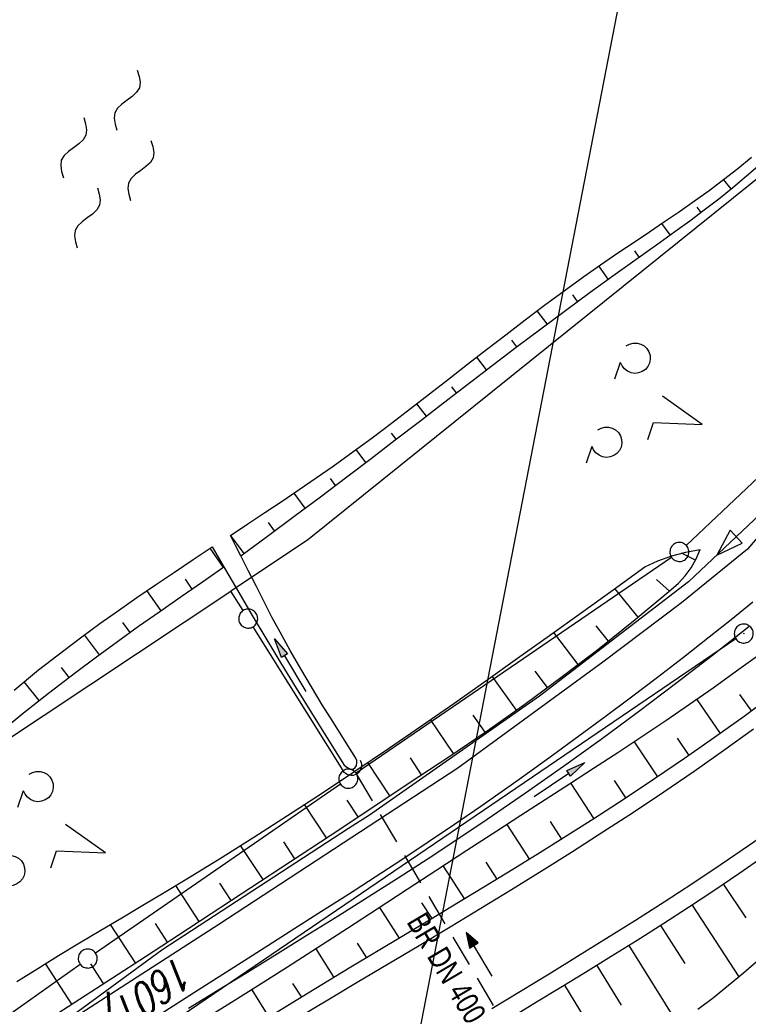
# Model space of a CAD drawing. Extents: x 510526 to 513920, y 467229 to 478797.
# Tile 153 of 256: x 510837 to 510894, y 472537 to 472615. Entities that reach past the tile are written whole.
import ezdxf

# ---------------------------------------------------------------- set-up
doc = ezdxf.new("R2010")
doc.units = 0
doc.header["$LTSCALE"] = 10
doc.header["$MEASUREMENT"] = 0
for name, pattern in [('AUSGEZOGEN', [0]), ('LT00', [0]), ('STRICHLINIE2', [0.375, 0.25, -0.125])]:
    doc.linetypes.add(name, pattern=pattern)
doc.layers.get('0').update_dxf_attribs({"linetype": 'LT00'})
for name, color, linetype in [('--WASSER_NUTZUNG', 180, 'Continuous'), ('-Halt-Pfeil', 4, 'LT00'), ('-Haltung', 182, 'STRICHLINIE2'), ('-Haltungsbeschriftung', 182, 'LT00'), ('ABWASSERLTG', 24, 'LT00'), ('ABWASSERLTG_FLIEßPF', 26, 'Continuous'), ('DFK_AB_L', 21, 'LT00'), ('DFK_AB_P', 7, 'LT00'), ('DFK_FLUR_NR', 250, 'LT00'), ('DFK_GZPKT', 250, 'LT00'), ('DFK_KATASTER', 250, 'LT00'), ('DFK_NUTZUNG', 250, 'LT00'), ('PFEIL', 140, 'AUSGEZOGEN'), ('STROM_FREILTG', 80, 'STROMFREILEITUNG'), ('V94_AFBR_BAB', 250, 'LT00'), ('V94_BOESCH', 250, 'LT00'), ('V94_BOSCHUNG', 250, 'LT00'), ('V94_GRABEN', 250, 'LT00'), ('V94_UK_DURCH', 182, 'LT00')]:
    doc.layers.add(name, color=color, linetype=linetype)
doc.styles.add('Haltungsbeschriftung', font='ARIAL.TTF', dxfattribs={"width": 0.75})
doc.styles.get("Standard").update_dxf_attribs({"font": 'romans.shx'})
doc.styles.add('Strom', font='txt.shx')
doc.linetypes.add('STROMFREILEITUNG', pattern='A,12.7,-5.5,["xx",Strom,S=2.5,R=0,X=-2.6,Y=-0.85],-4.35', length=22.55)

# ---------------------------------------------------------------- blocks, each defined once
blk = doc.blocks.new('SYMB7201')
at = {"color": 0, "linetype": 'ByBlock'}
for p, q in [((0, 0.385), (-0.11, 0.015)), ((-0.255, -0.385), (-0.115, -0.385)), ((0.445, -0.385), (0.585, -0.385))]:
    blk.add_line(p, q, dxfattribs=at)
for points in [[(0.25, 0.015), (0.11, 0.015), (0, 0.385)], [(-0.393816, -0.383308), (-0.416239, -0.362945), (-0.432849, -0.337617), (-0.442589, -0.308936), (-0.444836, -0.27873), (-0.439449, -0.248923), (-0.426769, -0.221415), (-0.407606, -0.197958), (-0.38318, -0.180047), (-0.355047, -0.168823), (-0.325, -0.165), (-0.294953, -0.168823), (-0.26682, -0.180047), (-0.242394, -0.197959), (-0.223231, -0.221415), (-0.210551, -0.248923), (-0.205164, -0.27873), (-0.207411, -0.308936), (-0.21715, -0.337617), (-0.233761, -0.362945), (-0.256184, -0.383308)], [(0.306185, -0.383308), (0.283761, -0.362945), (0.267151, -0.337617), (0.257411, -0.308936), (0.255164, -0.27873), (0.260552, -0.248923), (0.273231, -0.221415), (0.292394, -0.197958), (0.31682, -0.180047), (0.344953, -0.168823), (0.375, -0.165), (0.405047, -0.168823), (0.43318, -0.180047), (0.457606, -0.197959), (0.476769, -0.221415), (0.489449, -0.248923), (0.494836, -0.27873), (0.492589, -0.308936), (0.48285, -0.337617), (0.466239, -0.362945), (0.443816, -0.383308)]]:
    blk.add_lwpolyline(points, dxfattribs=at)
blk = doc.blocks.new('SYMB7010')
at = {"color": 0, "linetype": 'ByBlock'}
for points in [[(-0.031408, 0.499213), (-0.093728, 0.49134), (-0.15457, 0.475719), (-0.212975, 0.452595), (-0.268021, 0.422333), (-0.31884, 0.385411), (-0.36463, 0.342411), (-0.40467, 0.29401), (-0.438329, 0.240973), (-0.465074, 0.184136), (-0.484486, 0.124395), (-0.496256, 0.062692), (-0.5002, 0)], [(-0.5002, 0), (-0.496256, -0.062692), (-0.484486, -0.124395), (-0.465075, -0.184136), (-0.438329, -0.240973), (-0.404671, -0.29401), (-0.36463, -0.342411), (-0.31884, -0.385411), (-0.268021, -0.422333), (-0.212975, -0.452595), (-0.154571, -0.475719), (-0.093728, -0.49134), (-0.031408, -0.499213), (0.031408, -0.499213)], [(0.5002, 0), (0.496256, 0.062692), (0.484485, 0.124395), (0.465074, 0.184136), (0.438329, 0.240973), (0.40467, 0.29401), (0.36463, 0.342411), (0.31884, 0.385411), (0.268021, 0.422333), (0.212975, 0.452595), (0.15457, 0.475719), (0.093728, 0.49134), (0.031408, 0.499213), (-0.031408, 0.499213)], [(0.031408, -0.499213), (0.093728, -0.491341), (0.15457, -0.475719), (0.212975, -0.452595), (0.268021, -0.422333), (0.31884, -0.385411), (0.36463, -0.342411), (0.404671, -0.294011), (0.438329, -0.240974), (0.465075, -0.184136), (0.484486, -0.124395), (0.496256, -0.062692), (0.500201, 0)]]:
    blk.add_lwpolyline(points, dxfattribs=at)
blk = doc.blocks.new('SYMB0003')
at = {"color": 0, "linetype": 'ByBlock'}
for p, q in [((-0.015712, 0), (0.010166, 0.012015)), ((0, -0.021257), (-0.015712, 0)), ((0.010166, 0.012015), (0, -0.021257))]:
    blk.add_line(p, q, dxfattribs=at)
for points in [[(-0.031395, 0.499013), (-0.093691, 0.491144), (-0.154509, 0.475528), (-0.21289, 0.452414), (-0.267913, 0.422164), (-0.318712, 0.385257), (-0.364484, 0.342274), (-0.404509, 0.293893), (-0.438154, 0.240877), (-0.464888, 0.184062), (-0.484292, 0.124345), (-0.496058, 0.062667), (-0.5, 0)], [(-0.5, 0), (-0.496058, -0.062667), (-0.484292, -0.124345), (-0.464888, -0.184062), (-0.438154, -0.240877), (-0.404509, -0.293893), (-0.364485, -0.342274), (-0.318712, -0.385257), (-0.267914, -0.422164), (-0.21289, -0.452414), (-0.154509, -0.475529), (-0.093691, -0.491144), (-0.031395, -0.499014), (0.031395, -0.499014)], [(0.5, 0), (0.496057, 0.062667), (0.484292, 0.124345), (0.464888, 0.184062), (0.438153, 0.240877), (0.404509, 0.293893), (0.364484, 0.342274), (0.318712, 0.385257), (0.267913, 0.422164), (0.21289, 0.452414), (0.154509, 0.475528), (0.093691, 0.491144), (0.031395, 0.499013), (-0.031395, 0.499013)], [(0.031395, -0.499014), (0.093691, -0.491144), (0.154509, -0.475529), (0.21289, -0.452414), (0.267914, -0.422164), (0.318712, -0.385257), (0.364485, -0.342274), (0.404509, -0.293893), (0.438154, -0.240877), (0.464889, -0.184062), (0.484292, -0.124345), (0.496058, -0.062667), (0.5, 0)]]:
    blk.add_lwpolyline(points, dxfattribs=at)
blk = doc.blocks.new('SYMB7250')
at = {"color": 0, "linetype": 'ByBlock'}
for points in [[(-0.25, 0.28), (-0.208333, 0.308889), (-0.166667, 0.331111), (-0.125, 0.34), (-0.083333, 0.331111), (-0.041667, 0.308889), (0, 0.28)], [(0, 0.28), (0.041667, 0.251111), (0.083333, 0.228889), (0.125, 0.22), (0.166667, 0.228889), (0.208333, 0.251111), (0.25, 0.28)], [(-0.74, 0), (-0.698333, 0.028889), (-0.656667, 0.051111), (-0.615, 0.06), (-0.573333, 0.051111), (-0.531667, 0.028889), (-0.49, 0)], [(-0.49, 0), (-0.448333, -0.028889), (-0.406667, -0.051111), (-0.365, -0.06), (-0.323333, -0.051111), (-0.281667, -0.028889), (-0.24, 0)], [(0.24, 0), (0.281667, 0.028889), (0.323333, 0.051111), (0.365, 0.06), (0.406667, 0.051111), (0.448333, 0.028889), (0.49, 0)], [(0.49, 0), (0.531667, -0.028889), (0.573333, -0.051111), (0.615, -0.06), (0.656667, -0.051111), (0.698333, -0.028889), (0.74, 0)], [(-0.25, -0.28), (-0.208333, -0.251111), (-0.166667, -0.228889), (-0.125, -0.22), (-0.083333, -0.228889), (-0.041667, -0.251111), (0, -0.28)], [(0, -0.28), (0.041667, -0.308889), (0.083333, -0.331111), (0.125, -0.34), (0.166667, -0.331111), (0.208333, -0.308889), (0.25, -0.28)]]:
    blk.add_lwpolyline(points, dxfattribs=at)
blk = doc.blocks.new('Pfreil3')
at = {"layer": 'PFEIL'}
blk.add_hatch(color=256, dxfattribs=at).paths.add_polyline_path([(-1.549, 0.273), (-1.549, -0.273), (0, 0)])
for p, q in [((-1.549, 0), (-4.831, 0)), ((-1.549, -0.273), (-1.549, 0.273)), ((-1.549, 0.273), (0, 0)), ((0, 0), (-1.549, -0.273))]:
    blk.add_line(p, q, dxfattribs=at)
blk = doc.blocks.new('SYMB1107')
at = {"color": 0, "linetype": 'ByBlock'}
for points in [[(-0.2, 0), (-0.196157, 0.039018), (-0.184776, 0.076537), (-0.166294, 0.111114), (-0.141421, 0.141421), (-0.111114, 0.166294), (-0.076537, 0.184776), (-0.039018, 0.196157), (0, 0.2)], [(0, 0.2), (0.039018, 0.196157), (0.076537, 0.184776), (0.111114, 0.166294), (0.141421, 0.141421), (0.166294, 0.111114), (0.184776, 0.076537), (0.196157, 0.039018), (0.2, 0)]]:
    blk.add_lwpolyline(points, dxfattribs=at)
blk = doc.blocks.new('ABWASSER-FLIEßPF')
at = {"layer": 'ABWASSERLTG_FLIEßPF'}
for p, q in [((0, 0), (-0.2109, 0.0703)), ((-0.2109, 0.0703), (-0.2109, -0.0703)), ((-0.2109, -0.0703), (0, 0))]:
    blk.add_line(p, q, dxfattribs=at)
blk = doc.blocks.new('SYMB0070')
at = {"color": 0, "linetype": 'ByBlock'}
for p, q in [((-0.5, 0), (0.2, 0)), ((0.5, 0), (0.2, 0.1)), ((0.2, 0.1), (0.2, 0)), ((0.468, 0), (0.21, 0.086)), ((0.21, 0.086), (0.21, -0.086)), ((0.21, -0.086), (0.468, 0)), ((0.22, -0.072), (0.437, 0)), ((0.23, -0.058), (0.405, 0)), ((0.24, -0.045), (0.374, 0)), ((0.342, 0), (0.25, 0.031)), ((0.25, 0.031), (0.25, -0.031)), ((0.25, -0.031), (0.342, 0)), ((0.26, -0.017), (0.31, 0)), ((0.27, -0.003), (0.279, 0))]:
    blk.add_line(p, q, dxfattribs=at)
for points in [[(0.2, 0), (0.2, -0.1), (0.5, 0)], [(0.437, 0), (0.22, 0.072), (0.22, -0.072)], [(0.405, 0), (0.23, 0.058), (0.23, -0.058)], [(0.374, 0), (0.24, 0.045), (0.24, -0.045)], [(0.31, 0), (0.26, 0.017), (0.26, -0.017)], [(0.279, 0), (0.27, 0.003), (0.27, -0.003)]]:
    blk.add_lwpolyline(points, dxfattribs=at)

msp = doc.modelspace()

# ---------------------------------------------------------------- linework, layer by layer
at = {"layer": '-Haltung'}
msp.add_line((510877.913, 472530.831), (510863.259, 472555.586), dxfattribs=at)
at = {"layer": 'ABWASSERLTG', "flags": 128}
msp.add_lwpolyline([(511211.626, 472848.92), (511201.683, 472847.15), (511171.44, 472834.36), (511156.407, 472829.24), (511134.614, 472818.399), (511114.218, 472797.289), (511073.504, 472747.413), (511072.754, 472746.495), (511069.58, 472746.419), (511033.033, 472772.563), (511029.876, 472773.169), (511029.031, 472772.321), (510975.32, 472692.603), (510925.143, 472605.879), (510924.118, 472605.314), (510923.057, 472604.182), (510922.935, 472602.912), (510917.206, 472597.751), (510912.098, 472592.472), (510903.152, 472583.622), (510889.473, 472570.727), (510877.716, 472561.703), (510864.308, 472552.3), (510862.652, 472551.246), (510847.925, 472541.658), (510836.975, 472533.63), (510819.052, 472521.361), (510808.87, 472512.392), (510795.552, 472495.776), (510794.321, 472493.592), (510788.006, 472478.941), (510784.598, 472467.273), (510781.169, 472453.695), (510778.483, 472440.599), (510776.551, 472430.238), (510771.92, 472413.919), (510768.239, 472406.866), (510762.341, 472400.112), (510756.534, 472393.375), (510754.835, 472392.798), (510752.023, 472392.016), (510749.539, 472391.715), (510747.019, 472391.975), (510737.603, 472394.607), (510715.129, 472399.657), (510711.374, 472394.189), (510698.446, 472379.091)], dxfattribs=at)
at = {"layer": 'DFK_AB_L'}
msp.add_line((510893.22, 472566.208), (510846.711, 472534.601), dxfattribs=at)
at = {"layer": 'DFK_KATASTER'}
for p, q in [((510898.25, 472605.23), (510859.42, 472574.01)), ((510917.586, 472600.434), (510889.304, 472573.586)), ((510859.42, 472574.01), (510853.37, 472569.99)), ((510888.142, 472572.647), (510863.249, 472555.604)), ((510833.13, 472556.54), (510853.37, 472569.99)), ((510854.333, 472568.446), (510853.37, 472569.99)), ((510862.232, 472555.816), (510855.128, 472567.174)), ((510862.013, 472554.754), (510842.688, 472541.416)), ((510815.792, 472522.324), (510841.459, 472540.556))]:
    msp.add_line(p, q, dxfattribs=at)
at = {"layer": 'STROM_FREILTG', "ltscale": 0.1}
msp.add_lwpolyline([(510871.906, 472924.548), (510931.185, 472859.815), (510864.672, 472516.834), (510814.09, 472278.91), (510736.479, 471907.842), (510717.741, 471818.857)], dxfattribs=at)
at = {"layer": 'V94_AFBR_BAB'}
for points in [[(510944.442, 472634.455), (510931.804, 472612.568), (510920.333, 472598.245), (510919.017, 472598.27), (510913.734, 472592.412), (510897.428, 472577.159), (510894.123, 472573.282), (510888.931, 472569.069), (510882.718, 472564.365), (510871.275, 472556.006), (510852.414, 472543.664), (510834.167, 472531.904)], [(510926.455, 472577.462), (510924.052, 472574.965), (510921.603, 472572.511), (510919.11, 472570.1), (510916.575, 472567.733), (510914, 472565.41), (510911.387, 472563.129), (510908.492, 472560.689), (510905.555, 472558.302), (510902.575, 472555.969), (510899.552, 472553.692), (510896.488, 472551.472), (510894.283, 472549.928), (510892.058, 472548.41), (510889.817, 472546.917), (510887.562, 472545.446), (510885.293, 472543.995), (510883.014, 472542.56), (510880.726, 472541.139), (510878.471, 472539.754), (510876.21, 472538.377), (510873.945, 472537.009)], [(510846.83, 472535.996), (510850.494, 472538.345), (510854.165, 472540.684), (510856.284, 472542.028), (510858.403, 472543.372), (510860.521, 472544.719), (510862.635, 472546.071), (510864.744, 472547.431), (510866.846, 472548.802), (510868.938, 472550.186), (510871.019, 472551.587), (510873.087, 472553.008), (510874.507, 472554.002), (510875.922, 472555.005), (510877.332, 472556.016), (510878.737, 472557.032), (510880.825, 472558.555), (510882.904, 472560.09), (510884.973, 472561.637), (510887.032, 472563.199), (510889.077, 472564.777), (510891.109, 472566.372), (510892.838, 472567.754), (510894.558, 472569.148)], [(510894.611, 472559.083), (510892.272, 472557.401), (510889.911, 472555.749), (510887.531, 472554.124), (510885.134, 472552.525), (510882.721, 472550.951), (510880.328, 472549.42), (510877.923, 472547.907), (510875.508, 472546.411), (510873.085, 472544.929), (510870.656, 472543.458), (510868.221, 472541.996), (510865.782, 472540.539), (510863.341, 472539.086), (510861.009, 472537.698), (510858.678, 472536.309)]]:
    msp.add_lwpolyline(points, dxfattribs=at)
at = {"layer": 'V94_BOESCH'}
for points in [[(510853.327, 472574.383), (510854.691, 472575.28), (510856.053, 472576.18), (510857.41, 472577.084), (510858.761, 472577.996), (510860.103, 472578.917), (510861.435, 472579.85), (510862.979, 472580.961), (510864.509, 472582.088), (510866.027, 472583.23), (510867.537, 472584.382), (510869.04, 472585.544), (510870.541, 472586.711), (510872.041, 472587.881), (510873.545, 472589.051), (510875.055, 472590.218), (510876.575, 472591.38), (510878.106, 472592.533), (510879.652, 472593.675), (510881.217, 472594.803), (510882.802, 472595.914), (510883.99, 472596.726), (510885.187, 472597.53), (510886.386, 472598.333), (510887.583, 472599.136), (510888.774, 472599.946), (510889.952, 472600.766), (510891.112, 472601.6), (510892.251, 472602.453), (510893.362, 472603.328), (510894.441, 472604.229)], [(510854.152, 472572.766), (510856.25, 472574.317), (510858.344, 472575.87), (510860.433, 472577.428), (510862.513, 472578.992), (510864.43, 472580.448), (510866.341, 472581.909), (510868.247, 472583.374), (510870.152, 472584.84), (510872.058, 472586.307), (510873.97, 472587.772), (510875.889, 472589.233), (510877.819, 472590.688), (510879.762, 472592.136), (510881.722, 472593.574), (510883.701, 472595.002), (510884.876, 472595.837), (510886.054, 472596.67), (510887.232, 472597.506), (510888.406, 472598.347), (510889.57, 472599.195), (510890.723, 472600.056), (510891.858, 472600.931), (510892.972, 472601.824), (510894.061, 472602.739), (510895.121, 472603.677)], [(510836.255, 472562.167), (510838.194, 472563.758), (510840.168, 472565.305), (510841.592, 472566.377), (510843.032, 472567.428), (510844.486, 472568.462), (510845.952, 472569.48), (510847.427, 472570.487), (510848.91, 472571.484), (510850.396, 472572.476), (510851.886, 472573.465)], [(510836.483, 472539.186), (510838.12, 472540.213), (510839.768, 472541.226), (510841.425, 472542.228), (510843.088, 472543.222), (510844.755, 472544.213), (510846.422, 472545.203), (510848.087, 472546.197), (510849.747, 472547.197), (510852.465, 472548.865), (510855.163, 472550.558), (510857.843, 472552.276), (510860.507, 472554.018), (510863.157, 472555.78), (510865.792, 472557.562), (510868.416, 472559.362), (510870.95, 472561.123), (510873.476, 472562.898), (510875.994, 472564.683), (510878.507, 472566.477), (510881.016, 472568.278), (510883.521, 472570.083), (510886.025, 472571.891), (510887.069, 472572.375), (510888.151, 472572.767), (510889.262, 472573.062), (510890.396, 472573.26)], [(510838.826, 472536.099), (510841.425, 472537.784), (510844.023, 472539.468), (510846.62, 472541.153), (510849.215, 472542.839), (510851.807, 472544.53), (510854.94, 472546.581), (510858.069, 472548.64), (510861.195, 472550.704), (510864.318, 472552.772), (510867.441, 472554.843), (510870.563, 472556.915), (510873.588, 472558.964), (510876.572, 472561.071), (510879.515, 472563.237), (510882.415, 472565.459), (510885.27, 472567.737), (510888.081, 472570.071), (510888.683, 472570.596), (510889.221, 472571.185), (510889.69, 472571.831), (510890.083, 472572.526), (510890.396, 472573.26)], [(510852.819, 472571.863), (510851.129, 472570.699), (510849.441, 472569.532), (510847.757, 472568.359), (510846.079, 472567.177), (510844.409, 472565.982), (510842.748, 472564.773), (510841.098, 472563.545), (510838.965, 472561.91), (510836.857, 472560.238), (510834.778, 472558.528), (510832.73, 472556.779), (510830.718, 472554.99), (510828.744, 472553.16), (510826.811, 472551.289), (510824.923, 472549.376), (510823.081, 472547.42), (510821.29, 472545.419), (510819.552, 472543.374), (510817.871, 472541.283), (510817.121, 472540.311), (510816.379, 472539.333), (510815.641, 472538.352), (510814.904, 472537.371)], [(510896.17, 472561.793), (510893.859, 472560.091), (510891.525, 472558.419), (510889.17, 472556.776), (510886.796, 472555.162), (510884.404, 472553.574), (510881.996, 472552.011), (510879.877, 472550.662), (510877.748, 472549.329), (510875.611, 472548.009), (510873.467, 472546.699), (510871.319, 472545.397), (510869.167, 472544.101), (510867.014, 472542.808), (510864.86, 472541.515), (510862.708, 472540.22), (510859.45, 472538.249), (510856.2, 472536.265)], [(510895.43, 472549.038), (510893.461, 472547.669), (510891.473, 472546.326), (510889.47, 472545.004), (510887.453, 472543.701), (510885.424, 472542.416), (510883.386, 472541.144), (510881.34, 472539.883), (510879.414, 472538.707), (510877.485, 472537.536), (510875.555, 472536.367)], [(510894.992, 472540.852), (510893.821, 472539.846), (510892.637, 472538.86), (510891.436, 472537.897), (510890.216, 472536.961)]]:
    msp.add_lwpolyline(points, dxfattribs=at)
at = {"layer": 'V94_BOSCHUNG'}
for p, q in [((510892.845, 472601.721), (510892.25, 472602.452)), ((510890.466, 472599.863), (510890.156, 472600.277)), ((510888.039, 472598.083), (510887.379, 472598.999)), ((510885.591, 472596.343), (510885.24, 472596.837)), ((510883.149, 472594.606), (510882.406, 472595.639)), ((510880.726, 472592.846), (510880.342, 472593.372)), ((510878.322, 472591.065), (510877.54, 472592.109)), ((510875.929, 472589.263), (510875.539, 472589.777)), ((510873.546, 472587.447), (510872.774, 472588.451)), ((510871.166, 472585.621), (510870.787, 472586.114)), ((510868.789, 472583.791), (510868.037, 472584.768)), ((510866.41, 472581.962), (510866.032, 472582.455)), ((510864.024, 472580.138), (510863.25, 472581.158)), ((510861.628, 472578.325), (510861.221, 472578.869)), ((510859.223, 472576.525), (510858.345, 472577.713)), ((510856.815, 472574.736), (510856.331, 472575.39)), ((510854.403, 472572.952), (510853.339, 472574.391)), ((510852.783, 472571.838), (510851.733, 472573.364)), ((510890.036, 472572.433), (510888.931, 472572.984)), ((510850.313, 472570.136), (510849.774, 472570.919)), ((510887.972, 472569.98), (510886.957, 472570.905)), ((510847.854, 472568.427), (510846.743, 472570.021)), ((510885.509, 472567.933), (510883.67, 472570.191)), ((510845.413, 472566.703), (510844.84, 472567.505)), ((510883.152, 472566.04), (510882.202, 472567.244)), ((510842.996, 472564.955), (510841.818, 472566.544)), ((510880.759, 472564.18), (510878.839, 472566.715)), ((510840.606, 472563.172), (510840.01, 472563.947)), ((510878.341, 472562.363), (510877.379, 472563.674)), ((510838.246, 472561.347), (510837.06, 472562.836)), ((510875.894, 472560.586), (510873.991, 472563.261)), ((510893.502, 472561.828), (510894.439, 472560.514)), ((510890.132, 472561.429), (510891.986, 472558.745)), ((510870.923, 472557.156), (510869.11, 472559.842)), ((510873.419, 472558.848), (510872.489, 472560.198)), ((510885.189, 472558.085), (510887.023, 472555.315)), ((510888.592, 472558.379), (510889.515, 472557.015)), ((510865.918, 472553.832), (510864.165, 472556.458)), ((510868.418, 472555.491), (510867.532, 472556.818)), ((510880.181, 472554.811), (510881.996, 472552.011)), ((510883.604, 472555.045), (510884.519, 472553.649)), ((510863.417, 472552.175), (510862.545, 472553.482)), ((510860.916, 472550.519), (510859.167, 472553.138)), ((510878.562, 472551.793), (510879.463, 472550.402)), ((510875.141, 472551.556), (510876.917, 472548.814)), ((510858.412, 472548.866), (510857.531, 472550.187)), ((510855.9, 472547.212), (510854.123, 472549.902)), ((510873.493, 472548.583), (510874.361, 472547.243)), ((510870.112, 472548.284), (510871.795, 472545.685)), ((510850.867, 472543.916), (510849.027, 472546.762)), ((510853.385, 472545.562), (510852.484, 472546.94)), ((510892.231, 472546.834), (510894.007, 472544.191)), ((510865.088, 472545.003), (510866.651, 472542.59)), ((510868.412, 472545.389), (510869.225, 472544.136)), ((510889.769, 472545.199), (510893.457, 472539.54)), ((510845.837, 472540.645), (510843.87, 472543.687)), ((510848.353, 472542.279), (510847.402, 472543.75)), ((510887.278, 472543.59), (510889.18, 472540.606)), ((510860.06, 472541.743), (510861.501, 472539.492)), ((510863.326, 472542.206), (510864.078, 472541.045)), ((510884.771, 472542.006), (510888.632, 472535.815)), ((510840.803, 472537.38), (510838.728, 472540.589)), ((510843.32, 472539.012), (510842.306, 472540.58)), ((510882.242, 472540.437), (510884.171, 472537.298)), ((510855.01, 472538.529), (510856.364, 472536.365)), ((510858.235, 472539.031), (510858.93, 472537.932)), ((510879.693, 472538.877), (510883.479, 472532.673))]:
    msp.add_line(p, q, dxfattribs=at)
at = {"layer": 'V94_GRABEN'}
for points in [[(510863.222, 472556.81), (510862.335, 472558.209), (510861.453, 472559.611), (510860.578, 472561.018), (510859.716, 472562.431), (510858.871, 472563.854), (510858.045, 472565.288), (510857.244, 472566.735), (510856.608, 472567.931), (510855.986, 472569.136), (510855.373, 472570.345), (510854.763, 472571.556), (510854.152, 472572.766), (510853.741, 472573.575), (510853.327, 472574.383)], [(510851.886, 472573.465), (510852.934, 472571.662), (510853.986, 472569.861), (510855.043, 472568.063), (510856.11, 472566.271), (510857.302, 472564.299), (510858.506, 472562.335), (510859.718, 472560.376), (510860.937, 472558.421), (510862.159, 472556.468)], [(510850.029, 472537.061), (510852.347, 472538.491), (510854.666, 472539.92), (510857.054, 472541.395), (510859.44, 472542.874), (510861.821, 472544.361), (510864.197, 472545.857), (510866.564, 472547.365), (510868.921, 472548.889), (510871.267, 472550.43), (510873.598, 472551.991), (510876.618, 472554.06), (510879.612, 472556.166), (510882.582, 472558.307), (510885.529, 472560.481), (510888.454, 472562.685), (510891.357, 472564.919), (510894.241, 472567.18)], [(510895.109, 472564.993), (510893.277, 472563.652), (510891.428, 472562.334), (510889.562, 472561.036), (510887.684, 472559.754), (510885.794, 472558.487), (510883.896, 472557.232), (510881.99, 472555.985), (510880.08, 472554.745), (510878.167, 472553.509), (510876.254, 472552.274), (510874.342, 472551.038), (510871.982, 472549.505), (510869.627, 472547.967), (510867.273, 472546.429), (510864.919, 472544.893), (510862.563, 472543.361), (510860.204, 472541.836), (510857.839, 472540.32), (510855.466, 472538.816), (510853.404, 472537.524), (510851.336, 472536.24)], [(510862.159, 472556.468), (510862.307, 472556.25), (510862.508, 472556.078), (510862.746, 472555.965), (510863.006, 472555.92), (510863.159, 472556.052), (510863.264, 472556.225), (510863.311, 472556.421), (510863.297, 472556.622), (510863.222, 472556.81)]]:
    msp.add_lwpolyline(points, dxfattribs=at)

# ---------------------------------------------------------------- block references
at = {"layer": '--WASSER_NUTZUNG', "xscale": 9.999999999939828, "yscale": 10.00000000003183, "zscale": 10, "rotation": 251.2882999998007}
msp.add_blockref('SYMB7250', (510843.604, 472604.076), dxfattribs=at)
at = {"layer": '-Halt-Pfeil', "xscale": 3.999999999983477, "yscale": 4, "zscale": 4, "rotation": 120.6248539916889}
msp.add_blockref('SYMB0070', (510872.954, 472541.328), dxfattribs=at)
at = {"layer": 'ABWASSERLTG_FLIEßPF', "xscale": 9.999999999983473, "yscale": 9.999999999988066, "zscale": 10, "rotation": 223.3107016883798}
msp.add_blockref('ABWASSER-FLIEßPF', (510891.701, 472572.828), dxfattribs=at)
at = {"layer": 'DFK_AB_P', "xscale": 1.499999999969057, "yscale": 1.5, "zscale": 1.5, "rotation": 251.2881100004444}
msp.add_blockref('SYMB0003', (510893.84, 472566.63), dxfattribs=at)
at = {"layer": 'DFK_GZPKT', "xscale": 1.499999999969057, "yscale": 1.5, "zscale": 1.5, "rotation": 251.2881100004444}
for p in [(510888.76, 472573.07), (510854.73, 472567.81), (510862.63, 472555.18), (510842.07, 472540.99)]:
    msp.add_blockref('SYMB7010', p, dxfattribs=at)
at = {"layer": 'DFK_NUTZUNG', "xscale": 10, "yscale": 10, "zscale": 10, "rotation": 251.28826}
for p in [(510886.921, 472584.373), (510839.81, 472550.57)]:
    msp.add_blockref('SYMB7201', p, dxfattribs=at)
at = {"layer": 'PFEIL'}
for p, rotation in [((510856.804, 472566.216), 120.711793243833), ((510881.301, 472556.466), 34.29485826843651)]:
    msp.add_blockref('Pfreil3', p, dxfattribs=dict(at, rotation=rotation))
at = {"layer": 'V94_UK_DURCH', "xscale": 3.999999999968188, "yscale": 4, "zscale": 4, "rotation": 211.477841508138}
msp.add_blockref('SYMB1107', (510862.877, 472556.232), dxfattribs=at)

# ---------------------------------------------------------------- texts
at = {"layer": '-Haltungsbeschriftung', "style": 'Haltungsbeschriftung', "width": 0.75}
msp.add_text('BR DN 400', height=1.8, rotation=300.62485, dxfattribs=at).set_placement((510867.188, 472543.879))
at = {"layer": 'DFK_FLUR_NR', "oblique": 13.754, "width": 0.75}
msp.add_text('1601/3', height=2.5, rotation=215.34163, dxfattribs=at).set_placement((510849.372, 472541.376))

doc.saveas('drawing.dxf')
